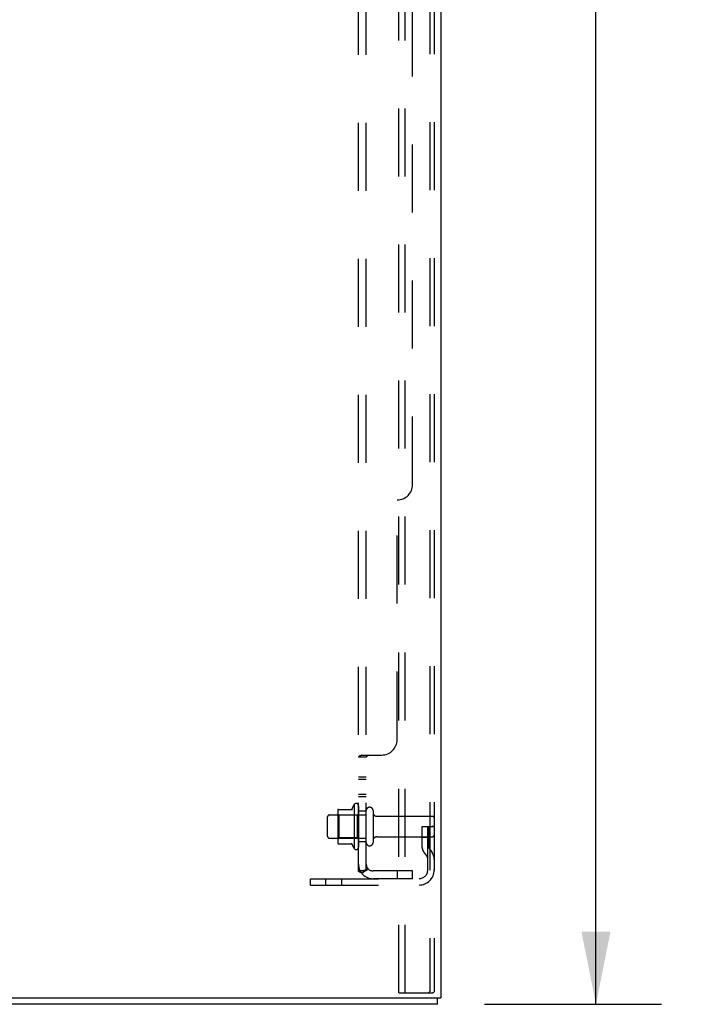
# Model space of a CAD drawing. Header units: inches. Extents: x 0 to 200, y 0 to 129.
# Tile 246 of 256: x 112 to 123, y 34 to 50. Entities that reach past the tile are written whole.
import ezdxf

# ---------------------------------------------------------------- set-up
doc = ezdxf.new("R2010")
doc.units = ezdxf.units.IN
doc.header["$LTSCALE"] = 11
doc.header["$MEASUREMENT"] = 0
doc.linetypes.add('HIDDEN', pattern=[0.2, 0.1, -0.1])
doc.layers.get('0').update_dxf_attribs({"linetype": 'CONTINUOUS'})
for name, color, linetype in [('DEFAULT_2', 8, 'HIDDEN'), ('DIMENSIONS', 7, 'CONTINUOUS'), ('SUBPANEL', 7, 'CONTINUOUS')]:
    doc.layers.add(name, color=color, linetype=linetype)
doc.styles.get("Standard").update_dxf_attribs({"font": 'arial.ttf'})
doc.dimstyles.new('DIMSTYLE_1', dxfattribs={"dimtxt": 0.882353, "dimasz": 1.176471, "dimexe": 0.09, "dimexo": 0.07, "dimgap": 0.0375, "dimtad": 0, "dimtih": 1, "dimtoh": 1, "dimzin": 4, "dimdsep": 46, "dimtxsty": 'Standard', "dimblk": '_FILLED', "dimblk1": '_FILLED', "dimblk2": '_FILLED', "dimcen": 0.09, "dimadec": 3, "dimazin": 1, "dimtfac": 1, "dimtdec": 3, "dimtofl": 0, "dimtmove": 0, "dimatfit": 3, "dimldrblk": '_FILLED', "dimfxl": 0, "dimtolj": 1, "dimtzin": 4, "dimarcsym": 0})

# ---------------------------------------------------------------- blocks, each defined once
blk = doc.blocks.new('_FILLED')
at = {"color": 0, "linetype": 'ByBlock'}
blk.add_solid([(0, 0), (-1, 0.2), (-1, -0.2)], dxfattribs=at)
blk = doc.blocks.new('*D7')
at = {"layer": 'DIMENSIONS', "color": 2, "linetype": 'Continuous'}
for p, q in [((119.646, 97.342), (122.532, 97.342)), ((121.474, 97.342), (121.474, 67.438)), ((121.474, 34.186), (121.474, 64.349)), ((119.672, 34.186), (122.532, 34.186))]:
    blk.add_line(p, q, dxfattribs=at)
at = {"layer": 'DIMENSIONS', "color": 2, "linetype": 'Continuous', "xscale": 1.1764705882, "yscale": 1.1764705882, "zscale": 1.1764705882}
for p, rotation in [((121.474, 97.342), 90), ((121.474, 34.186), 270)]:
    blk.add_blockref('_FILLED', p, dxfattribs=dict(at, rotation=rotation))
at = {"layer": 'DIMENSIONS', "color": 2, "linetype": 'Continuous', "insert": (121.474, 66.996), "char_height": 0.8824, "width": 3.08332, "attachment_point": 2, "line_spacing_factor": 0.9}
blk.add_mtext('63.16\\PREF.', dxfattribs=at)

msp = doc.modelspace()

# ---------------------------------------------------------------- linework, layer by layer
at = {"color": 3, "linetype": 'Continuous'}
for p in [(118.964, 97.258), (106.964, 34.29)]:
    msp.add_line(p, (118.964, 34.29), dxfattribs=at)
at = {"color": 7, "linetype": 'Continuous'}
for q in [(118.912, 34.29), (107.016, 34.186)]:
    msp.add_line((118.912, 34.186), q, dxfattribs=at)
at = {"layer": 'DEFAULT_2', "color": 8, "linetype": 'HIDDEN'}
for p, q in [((118.285, 34.373), (118.285, 96.883)), ((118.389, 34.373), (118.389, 96.883)), ((118.786, 96.853), (118.786, 34.403)), ((118.86, 96.853), (118.86, 34.403)), ((117.299, 37.316), (117.299, 36.805)), ((117.319, 37.244), (117.299, 37.264)), ((117.309, 37.338), (117.537, 37.338)), ((117.565, 37.417), (117.565, 36.705)), ((117.615, 37.244), (117.635, 37.264)), ((117.635, 37.395), (117.635, 36.727)), ((117.76, 36.803), (117.76, 37.318)), ((117.87, 37.318), (117.87, 36.803)), ((117.135, 36.903), (117.135, 37.218)), ((117.165, 37.248), (117.76, 37.248)), ((117.615, 37.244), (117.319, 37.244)), ((117.319, 37.244), (117.319, 36.877)), ((117.615, 37.244), (117.615, 36.877)), ((117.932, 37.226), (118.83, 37.226)), ((118.666, 37.061), (118.756, 37.061)), ((118.666, 36.72), (118.666, 37.061)), ((118.756, 37.061), (118.86, 37.061)), ((118.756, 36.36), (118.756, 37.061)), ((118.77, 36.72), (118.77, 37.061)), ((118.86, 37.061), (118.821, 37.061)), ((117.165, 36.873), (117.76, 36.873)), ((117.319, 36.877), (117.299, 36.857)), ((117.309, 36.783), (117.537, 36.783)), ((117.615, 36.877), (117.319, 36.877)), ((117.615, 36.877), (117.635, 36.857)), ((117.932, 36.896), (118.83, 36.896)), ((118.77, 36.886), (118.666, 36.886)), ((118.687, 36.654), (118.736, 36.586)), ((118.772, 36.714), (118.821, 36.646)), ((116.86, 36.217), (118.613, 36.217)), ((116.86, 36.113), (116.86, 36.217)), ((117.107, 36.113), (117.107, 36.217)), ((117.363, 36.113), (117.363, 36.217)), ((116.86, 36.113), (118.613, 36.113)), ((118.285, 34.373), (118.765, 34.373)), ((118.765, 34.373), (118.839, 34.373))]:
    msp.add_line(p, q, dxfattribs=at)
for points in [[(118.786, 34.403), (118.786, 34.395), (118.784, 34.388), (118.78, 34.382), (118.776, 34.377), (118.771, 34.374), (118.765, 34.373)], [(118.86, 34.403), (118.859, 34.395), (118.857, 34.388), (118.854, 34.382), (118.849, 34.377), (118.844, 34.374), (118.839, 34.373)]]:
    msp.add_lwpolyline(points, dxfattribs=at)
for centre, radius, start, end in [((117.597, 37.395), 0.0384, 0, 145.5503), ((117.44, 37.316), 0.141, 174.7919, 180), ((117.309, 37.328), 0.01, 90, 174.8062), ((117.518, 37.348), 0.01, 270, 336.0321), ((118.165, 37.061), 0.698, 149.3369, 156.0321), ((117.815, 37.318), 0.055, 0, 180), ((117.932, 37.288), 0.0625, 180, 270), ((117.165, 37.218), 0.03, 90, 180), ((118.83, 37.196), 0.03, 0, 90), ((117.165, 36.903), 0.03, 180, 270), ((117.44, 36.805), 0.141, 180, 185.2081), ((117.309, 36.793), 0.01, 185.1938, 270), ((117.518, 36.773), 0.01, 23.9679, 90), ((117.815, 36.803), 0.055, 180, 360), ((117.932, 36.833), 0.0625, 90, 180), ((118.83, 36.926), 0.03, 270, 360), ((118.165, 37.061), 0.698, 203.9679, 210.6631), ((117.597, 36.727), 0.0384, 214.4497, 360), ((118.78, 36.72), 0.114, 180, 215.7539), ((118.78, 36.72), 0.01, 180, 215.7539), ((118.652, 36.525), 0.208, 0, 35.7539), ((118.652, 36.525), 0.104, 0, 35.7539), ((118.613, 36.36), 0.246, 270, 360), ((118.613, 36.36), 0.142, 270, 360)]:
    msp.add_arc(centre, radius, start, end, dxfattribs=at)
at = {"layer": 'SUBPANEL', "color": 8, "linetype": 'HIDDEN'}
for p, q in [((117.635, 36.342), (117.635, 92.03)), ((117.76, 36.342), (117.76, 92.03)), ((118.51, 42.592), (118.51, 85.78)), ((118.26, 38.467), (118.26, 42.342)), ((117.689, 38.217), (118.01, 38.217)), ((117.76, 38.182), (117.635, 38.182)), ((117.638, 38.19), (117.637, 38.188)), ((117.784, 38.206), (117.782, 38.204)), ((117.76, 37.857), (117.635, 37.857)), ((117.76, 37.82), (117.635, 37.82)), ((117.76, 37.576), (117.635, 37.576)), ((117.76, 37.539), (117.635, 37.539)), ((117.76, 37.311), (117.635, 37.311)), ((117.76, 36.811), (117.635, 36.811)), ((117.76, 36.342), (117.635, 36.342)), ((117.689, 36.304), (117.785, 36.383)), ((118.51, 36.342), (117.872, 36.342)), ((118.26, 36.342), (118.26, 36.217)), ((118.51, 36.217), (118.51, 36.342)), ((118.51, 36.217), (117.872, 36.217))]:
    msp.add_line(p, q, dxfattribs=at)
for points in [[(117.689, 38.217), (117.687, 38.215), (117.685, 38.214), (117.682, 38.212), (117.679, 38.211), (117.675, 38.209), (117.672, 38.208), (117.668, 38.206), (117.661, 38.203)], [(117.689, 38.217), (117.687, 38.215), (117.685, 38.214)], [(117.785, 38.217), (117.786, 38.215), (117.786, 38.214), (117.786, 38.212), (117.786, 38.21), (117.785, 38.209), (117.785, 38.207), (117.784, 38.206), (117.782, 38.204), (117.781, 38.203), (117.78, 38.201), (117.778, 38.2), (117.776, 38.199), (117.774, 38.197)], [(117.785, 38.217), (117.786, 38.215), (117.786, 38.214), (117.786, 38.212)], [(117.654, 38.2), (117.651, 38.198), (117.648, 38.197), (117.645, 38.195), (117.643, 38.194), (117.64, 38.192), (117.638, 38.19), (117.637, 38.188), (117.636, 38.186), (117.635, 38.185), (117.635, 38.183), (117.635, 38.182)], [(117.635, 38.185), (117.635, 38.183), (117.635, 38.182)], [(117.648, 38.197), (117.645, 38.195), (117.643, 38.194)], [(117.661, 38.203), (117.658, 38.202), (117.654, 38.2)], [(117.774, 38.197), (117.771, 38.195), (117.769, 38.193), (117.767, 38.192), (117.765, 38.19), (117.763, 38.189), (117.762, 38.187), (117.761, 38.186), (117.76, 38.185), (117.76, 38.183), (117.76, 38.182)], [(117.769, 38.193), (117.767, 38.192), (117.765, 38.19), (117.763, 38.189), (117.762, 38.187), (117.761, 38.186), (117.76, 38.185), (117.76, 38.183), (117.76, 38.182)], [(117.781, 38.203), (117.78, 38.201), (117.778, 38.2), (117.776, 38.199)], [(117.786, 38.21), (117.785, 38.209), (117.785, 38.207)], [(117.665, 36.319), (117.658, 36.322), (117.654, 36.323), (117.651, 36.325), (117.648, 36.326), (117.645, 36.328), (117.643, 36.33), (117.64, 36.332), (117.638, 36.334), (117.637, 36.335), (117.636, 36.337), (117.635, 36.339), (117.635, 36.341), (117.635, 36.342)], [(117.689, 36.304), (117.687, 36.306), (117.685, 36.308), (117.682, 36.31), (117.679, 36.312), (117.675, 36.314), (117.672, 36.315), (117.668, 36.317), (117.665, 36.319)], [(117.701, 36.342), (117.7, 36.342), (117.7, 36.342), (117.7, 36.342), (117.7, 36.342), (117.7, 36.342), (117.701, 36.342), (117.701, 36.342), (117.702, 36.342), (117.702, 36.342), (117.703, 36.342), (117.703, 36.342)], [(117.764, 36.365), (117.764, 36.365), (117.764, 36.365), (117.764, 36.365), (117.763, 36.365), (117.763, 36.364), (117.763, 36.364), (117.762, 36.364), (117.762, 36.364), (117.761, 36.363), (117.761, 36.363), (117.76, 36.363), (117.76, 36.362), (117.759, 36.362), (117.758, 36.362), (117.758, 36.361), (117.757, 36.361), (117.757, 36.361), (117.756, 36.36), (117.755, 36.36), (117.755, 36.36), (117.754, 36.359), (117.753, 36.359), (117.752, 36.359), (117.752, 36.358), (117.751, 36.358), (117.75, 36.358), (117.75, 36.357), (117.749, 36.357), (117.748, 36.357), (117.747, 36.356), (117.747, 36.356), (117.746, 36.356), (117.745, 36.355), (117.744, 36.355), (117.743, 36.354), (117.742, 36.354), (117.742, 36.354), (117.741, 36.353), (117.74, 36.353), (117.739, 36.353), (117.738, 36.352), (117.737, 36.352), (117.736, 36.352), (117.735, 36.351), (117.734, 36.351), (117.733, 36.351), (117.732, 36.35), (117.731, 36.35), (117.73, 36.349), (117.729, 36.349), (117.728, 36.349), (117.727, 36.348), (117.726, 36.348), (117.725, 36.348), (117.724, 36.347), (117.723, 36.347), (117.722, 36.347), (117.721, 36.346), (117.719, 36.346), (117.718, 36.346), (117.717, 36.345), (117.716, 36.345), (117.715, 36.345), (117.714, 36.345), (117.713, 36.344), (117.712, 36.344), (117.712, 36.344), (117.711, 36.344), (117.71, 36.344), (117.709, 36.343), (117.708, 36.343), (117.707, 36.343), (117.706, 36.343), (117.705, 36.343), (117.704, 36.343), (117.704, 36.342), (117.703, 36.342), (117.702, 36.342), (117.701, 36.342), (117.701, 36.342), (117.701, 36.342), (117.701, 36.342)], [(117.778, 36.37), (117.774, 36.366), (117.772, 36.364), (117.771, 36.361), (117.769, 36.359), (117.767, 36.357), (117.765, 36.354), (117.763, 36.352), (117.762, 36.35), (117.761, 36.348), (117.76, 36.346), (117.76, 36.344), (117.76, 36.342)], [(117.76, 36.362), (117.761, 36.363), (117.761, 36.363), (117.762, 36.363), (117.762, 36.364), (117.762, 36.364), (117.763, 36.364), (117.763, 36.364), (117.763, 36.365), (117.764, 36.365), (117.764, 36.365), (117.764, 36.365), (117.764, 36.365)], [(117.785, 36.383), (117.786, 36.382), (117.786, 36.381), (117.786, 36.381), (117.786, 36.38), (117.785, 36.379), (117.785, 36.377), (117.784, 36.376), (117.782, 36.375), (117.781, 36.373), (117.78, 36.371), (117.778, 36.37)]]:
    msp.add_lwpolyline(points, dxfattribs=at)
for centre, radius, start, end in [((118.26, 42.592), 0.25, 270, 360), ((118.01, 38.467), 0.25, 270, 360), ((117.872, 36.454), 0.237, 180, 270), ((117.872, 36.454), 0.112, 180, 270)]:
    msp.add_arc(centre, radius, start, end, dxfattribs=at)

# ---------------------------------------------------------------- dimensions: what is measured, and where the dimension line sits
at = {"layer": 'DIMENSIONS', "color": 2, "linetype": 'Continuous'}
dim = msp.add_linear_dim(base=(121.474, 97.342), p1=(119.602, 34.186), p2=(119.576, 97.342), angle=90, text='<>\\PREF.', dimstyle='DIMSTYLE_1', dxfattribs=at)
dim.commit()
dim.dimension.update_dxf_attribs({"geometry": '*D7', "text_midpoint": (121.474, 65.893), "dimtype": 160})

doc.saveas('drawing.dxf')
